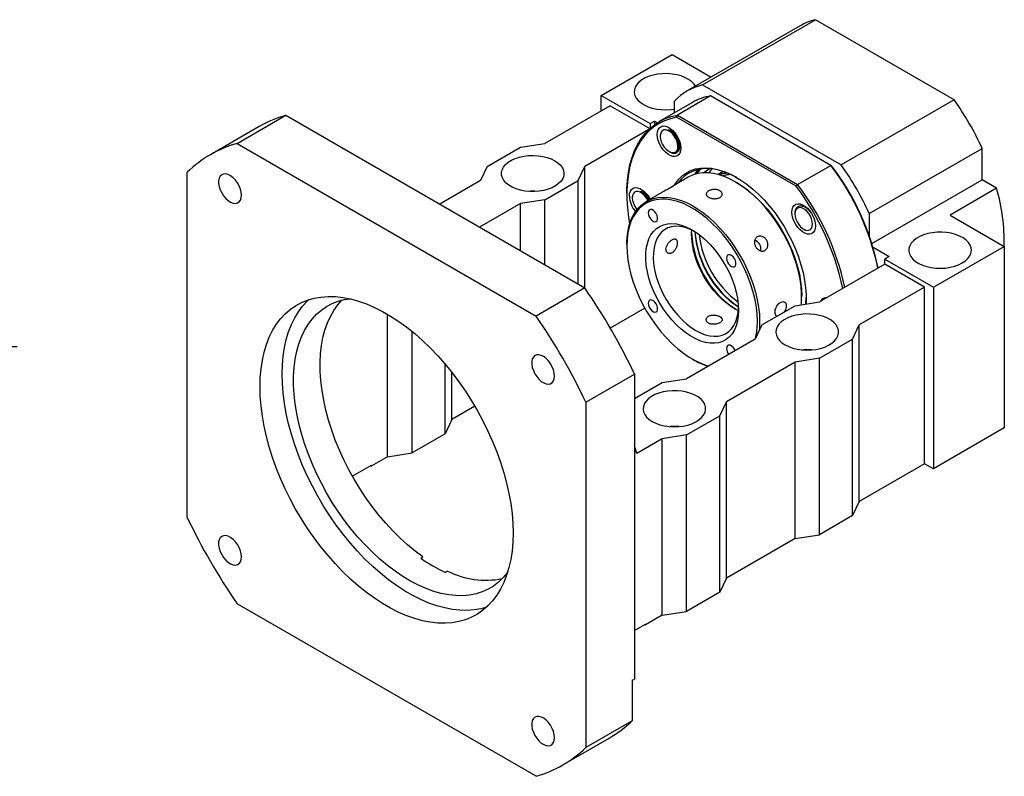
# Paper-space layout 'MBCS40-H' of a CAD drawing. Header units: millimetres. Extents: x 20 to 287, y 0 to 208.
# Tile 5 of 5: x 177 to 282, y 103 to 184. Entities that reach past the tile are written whole.
import ezdxf

# ---------------------------------------------------------------- set-up
doc = ezdxf.new("R2010")
doc.units = ezdxf.units.MM
doc.layers.add('圖層0', color=7, linetype='Continuous')
doc.styles.add('SLDTEXTSTYLE0', font='TXT', dxfattribs={"width": 0.7})
doc.dimstyles.new('SLDDIMSTYLE1', dxfattribs={"dimtxt": 3.389974, "dimasz": 2.5, "dimexe": 0, "dimexo": 0.0625, "dimgap": 0.847493, "dimtad": 0, "dimtih": 1, "dimtoh": 1, "dimlfac": 3, "dimrnd": 1e-09, "dimzin": 12, "dimdsep": 46, "dimtxsty": 'SLDTEXTSTYLE0', "dimsah": 1, "dimcen": 0, "dimadec": 0, "dimazin": 3, "dimtfac": 1, "dimtmove": 0, "dimatfit": 3, "dimfxl": 1, "dimfrac": 2, "dimtolj": 1, "dimtzin": 12, "dimarcsym": 0})

# ---------------------------------------------------------------- blocks, each defined once
blk = doc.blocks.new('_D_51')
at = {"layer": '圖層0', "color": 7}
for p, q in [((154.33, 136.93), (167.14, 148.77)), ((167.14, 148.77), (176.72, 148.77)), ((139.64, 123.35), (154.33, 136.93))]:
    blk.add_line(p, q, dxfattribs=at)
blk.add_arc((146.99, 130.14), 10, 46.2892, 48.4662, dxfattribs=at)
for points in [[(154.33, 136.93), (151.49, 135.01), (152.19, 134.25)], [(139.64, 123.35), (142.49, 125.27), (141.78, 126.04)]]:
    blk.add_solid(points, dxfattribs=at)
at = {"layer": '圖層0', "color": 7, "char_height": 3.175, "attachment_point": 1, "style": 'SLDTEXTSTYLE0'}
for s, insert in [('%%c', (168.72, 152.86)), ('60', (172.75, 152.86))]:
    blk.add_mtext(s, dxfattribs=dict(at, insert=insert))

psp = doc.layouts.new('MBCS40-H')

# ---------------------------------------------------------------- linework, layer by layer
at = {"color": 7, "linetype": 'Continuous', "lineweight": 25}
for p, q in [((249.6701, 176.619), (261.6909, 183.5585)), ((276.4482, 175.0393), (261.6909, 183.5585)), ((260.0703, 182.9118), (248.0495, 175.9723)), ((238.8997, 175.4878), (246.4421, 179.842)), ((246.4421, 179.842), (250.5974, 177.4432)), ((249.6701, 176.619), (264.4274, 168.0998)), ((238.8997, 175.4878), (244.0851, 172.4943)), ((238.8997, 173.8549), (238.8997, 175.4878)), ((250.5364, 175.4384), (247.0009, 173.3974)), ((263.3253, 168.0556), (250.5364, 175.4384)), ((239.8425, 174.3992), (232.8893, 170.3852)), ((239.8425, 174.3992), (244.0564, 171.9666)), ((248.5982, 174.7496), (245.0627, 172.7085)), ((246.6778, 173.6409), (246.6778, 174.891)), ((276.4482, 175.0393), (264.4274, 168.0998)), ((200.1266, 170.3884), (205.3121, 173.3819)), ((205.3121, 173.3819), (237.1319, 155.0127)), ((259.6371, 165.8305), (246.9179, 173.1732)), ((247.0009, 173.3974), (259.7898, 166.0145)), ((202.4735, 172.1779), (197.2881, 169.1845)), ((244.0851, 172.4943), (244.5565, 172.7665)), ((244.0851, 172.4943), (244.0851, 171.9929)), ((244.5565, 172.7665), (244.5565, 172.3785)), ((244.5565, 172.7665), (244.8646, 172.5886)), ((243.9658, 171.8811), (237.1319, 167.936)), ((245.168, 171.3474), (245.168, 171.1637)), ((200.1266, 170.3884), (231.9465, 152.0193)), ((226.761, 167.936), (230.2965, 169.977)), ((230.2965, 169.977), (232.8893, 170.3852)), ((267.4196, 162.917), (279.4405, 169.8565)), ((279.4405, 166.5074), (279.4405, 169.8565)), ((246.1107, 169.5308), (246.2099, 169.4735)), ((246.9938, 169.5172), (246.9948, 169.5177)), ((226.761, 167.936), (226.0539, 166.4392)), ((236.4248, 166.4392), (237.1319, 167.936)), ((237.1319, 155.0127), (237.1319, 167.936)), ((259.7898, 166.0145), (263.3253, 168.0556)), ((194.8233, 130.5816), (194.8233, 167.3259)), ((248.1601, 166.7988), (246.5097, 165.8461)), ((251.8763, 167.4046), (251.3213, 167.0842)), ((251.8645, 166.8975), (251.9311, 166.9623)), ((251.9968, 166.9738), (251.8813, 166.9072)), ((226.0539, 166.4392), (221.6962, 163.9236)), ((232.8893, 164.3982), (236.4248, 166.4392)), ((236.4248, 155.421), (236.4248, 166.4392)), ((253.2786, 166.235), (253.1608, 166.3031)), ((267.701, 159.7303), (279.4405, 166.5074)), ((280.9836, 165.6165), (276.0339, 162.7591)), ((280.9836, 165.6165), (279.4405, 166.5074)), ((241.6102, 165.0778), (241.6102, 164.9417)), ((242.1995, 164.7828), (242.1995, 164.6016)), ((245.3392, 165.1703), (243.6817, 164.2135)), ((230.2965, 163.99), (225.9388, 161.4744)), ((232.8893, 164.3982), (230.2965, 163.99)), ((230.2965, 158.9587), (230.2965, 163.99)), ((232.8893, 157.462), (232.8893, 164.3982)), ((259.5014, 162.9411), (259.5014, 162.8892)), ((267.4196, 162.917), (267.4196, 160.5687)), ((276.0339, 162.7591), (281.7975, 159.4318)), ((260.444, 161.2563), (260.4854, 161.2324)), ((260.4883, 161.2375), (260.6186, 161.1654)), ((260.4986, 161.2248), (260.6031, 161.1644)), ((260.6186, 161.1654), (260.5054, 161.2361)), ((241.6102, 159.6351), (241.6102, 159.499)), ((267.8223, 159.3354), (269.541, 158.3433)), ((274.255, 155.0776), (281.7975, 159.4318)), ((281.7975, 159.4318), (281.7975, 140.107)), ((269.541, 158.3433), (269.0696, 158.0711)), ((269.0696, 157.5268), (262.1163, 153.5128)), ((269.0696, 158.0711), (274.255, 155.0776)), ((269.0696, 157.5268), (269.0696, 158.0711)), ((273.3122, 155.0776), (269.0696, 157.5268)), ((237.1319, 155.0127), (231.9465, 152.0193)), ((260.2307, 154.0563), (260.2307, 154.1924)), ((273.3122, 155.0776), (266.359, 151.0635)), ((273.3122, 136.2971), (273.3122, 155.0776)), ((274.255, 155.0776), (274.255, 135.7528)), ((255.9881, 151.0635), (259.5236, 153.1046)), ((259.5236, 153.1046), (262.1163, 153.5128)), ((216.1544, 137.0455), (216.1544, 152.1941)), ((243.5309, 152.8496), (239.8563, 150.7283)), ((255.9881, 151.0635), (255.281, 149.5668)), ((265.6519, 149.5668), (266.359, 151.0635)), ((266.359, 132.2831), (266.359, 151.0635)), ((218.7471, 137.4537), (218.7471, 150.3798)), ((255.281, 149.5668), (247.9742, 145.3487)), ((262.1163, 147.5258), (265.6519, 149.5668)), ((265.6519, 130.7864), (265.6519, 149.5668)), ((222.2827, 139.4947), (222.2827, 146.8836)), ((248.5623, 147.4563), (248.6802, 147.3883)), ((259.5236, 147.1176), (252.2168, 142.8995)), ((262.1163, 147.5258), (259.5236, 147.1176)), ((259.5236, 128.3371), (259.5236, 147.1176)), ((262.1163, 128.7453), (262.1163, 147.5258)), ((222.9898, 140.9915), (222.9898, 146.0162)), ((237.2498, 142.8337), (242.4352, 145.8272)), ((242.4352, 145.8272), (242.4352, 113.3833)), ((242.4352, 143.2396), (245.3815, 144.9405)), ((245.3815, 144.9405), (247.9742, 145.3487)), ((237.2498, 142.8337), (237.2498, 106.0893)), ((251.5097, 141.4027), (252.2168, 142.8995)), ((252.2168, 124.119), (252.2168, 142.8995)), ((225.4448, 142.4087), (222.9898, 140.9915)), ((222.9898, 140.9915), (222.2827, 139.4947)), ((247.9742, 139.3617), (251.5097, 141.4027)), ((251.5097, 122.6223), (251.5097, 141.4027)), ((222.2827, 139.4947), (218.7471, 137.4537)), ((281.7975, 140.107), (274.255, 135.7528)), ((245.3815, 138.9535), (242.6709, 137.3887)), ((247.9742, 139.3617), (245.3815, 138.9535)), ((245.3815, 120.1731), (245.3815, 138.9535)), ((247.9742, 120.5813), (247.9742, 139.3617)), ((216.1544, 137.0455), (218.7471, 137.4537)), ((242.6709, 137.3887), (242.4352, 138.2325)), ((216.1544, 137.0455), (214.3866, 136.025)), ((273.3122, 136.2971), (266.359, 132.2831)), ((274.255, 135.7528), (273.3122, 136.2971)), ((214.3866, 136.1066), (212.4038, 134.962)), ((214.3159, 136.0658), (214.3866, 136.025)), ((214.3866, 136.1066), (214.3866, 136.025)), ((266.359, 132.2831), (265.6519, 130.7864)), ((265.6519, 130.7864), (262.1163, 128.7453)), ((259.5236, 128.3371), (252.2168, 124.119)), ((259.5236, 128.3371), (262.1163, 128.7453)), ((219.6716, 126.2523), (219.9073, 126.3883)), ((222.5367, 124.8705), (222.301, 124.7344)), ((252.2168, 124.119), (251.5097, 122.6223)), ((251.5097, 122.6223), (247.9742, 120.5813)), ((231.9465, 103.0268), (200.1266, 121.396)), ((245.3815, 120.1731), (247.9742, 120.5813)), ((245.3815, 120.1731), (243.6137, 119.1525)), ((242.4352, 118.5539), (243.6137, 119.2342)), ((243.543, 119.1934), (243.6137, 119.1525)), ((243.6137, 119.1525), (243.6137, 119.2342)), ((242.1995, 113.2472), (242.4352, 113.3833)), ((242.1995, 113.2472), (242.1995, 108.9468)), ((242.1995, 108.9468), (237.2498, 106.0893)), ((234.785, 104.2308), (239.7348, 107.0882))]:
    psp.add_line(p, q, dxfattribs=at)
at = {"color": 7, "linetype": 'Continuous', "lineweight": 25, "flags": 128}
for points in [[(248.9154, 176.4722), (248.75, 176.7167), (248.4977, 176.9728), (248.1806, 177.2036), (247.8062, 177.4038), (247.3832, 177.5686), (246.9216, 177.6943), (246.4322, 177.7778), (245.9265, 177.8172), (245.4163, 177.8115), (244.9135, 177.761), (244.43, 177.6667), (243.9771, 177.531), (243.5654, 177.3569), (243.2045, 177.1486), (242.903, 176.9109), (242.6678, 176.6494), (242.5045, 176.3703), (242.417, 176.0801), (242.4072, 175.7855), (242.4754, 175.4936), (242.6201, 175.211), (242.8377, 174.9446), (243.1233, 174.7004), (243.47, 174.4842), (243.8699, 174.3012), (244.3135, 174.1555), (244.7904, 174.0506), (245.2894, 173.989), (245.7989, 173.9721), (246.3069, 174.0003), (246.6778, 174.0503)], [(241.6102, 165.0778), (241.6172, 165.5417), (241.6729, 166.4431), (241.784, 167.306), (241.9501, 168.1261), (242.1702, 168.8996), (242.4434, 169.6229), (242.7684, 170.2926), (243.1437, 170.9054), (243.5675, 171.4584), (244.0377, 171.9492), (244.5521, 172.3752), (245.1084, 172.7346), (245.7039, 173.0257), (246.3357, 173.2469), (247.0009, 173.3974)], [(246.9179, 173.1732), (246.2626, 173.0217), (245.6403, 172.8006), (245.0539, 172.5109), (244.5061, 172.154), (243.9996, 171.7315), (243.5367, 171.2454), (243.1195, 170.6981), (242.7502, 170.092), (242.4303, 169.4301), (242.1613, 168.7154), (241.9447, 167.9513), (241.7813, 167.1414), (241.6719, 166.2895), (241.6171, 165.3996), (241.6171, 164.4759), (241.6719, 163.5228), (241.7813, 162.5446), (241.901, 161.7847)], [(244.8498, 171.3474), (244.8774, 171.6342), (244.9589, 171.8767), (245.0907, 172.0642), (245.2671, 172.1886), (245.4803, 172.2445), (245.7212, 172.2292), (245.979, 172.1437), (246.2427, 171.9915), (246.5005, 171.7793), (246.7413, 171.5165), (246.9546, 171.2144), (247.131, 170.8864), (247.2628, 170.5466), (247.3443, 170.2101), (247.3718, 169.8914), (247.3443, 169.6046), (247.2628, 169.3621), (247.131, 169.1745), (246.9546, 169.0502), (246.7413, 168.9943), (246.5005, 169.0095), (246.2427, 169.0951), (245.979, 169.2473), (245.7212, 169.4595), (245.4803, 169.7223), (245.2671, 170.0244), (245.0907, 170.3524), (244.9589, 170.6921), (244.8774, 171.0287), (244.8498, 171.3474)], [(247.0534, 170.1005), (247.0208, 170.3791), (246.9353, 170.6717), (246.8018, 170.9612), (246.6283, 171.2308), (246.4246, 171.4649), (246.2027, 171.6499), (245.9755, 171.775), (245.7561, 171.8329), (245.5574, 171.8203), (245.3908, 171.7379), (245.2661, 171.5905), (245.1904, 171.3867), (245.1683, 171.1382), (245.2009, 170.8597), (245.2864, 170.5671), (245.4198, 170.2776), (245.5934, 170.008), (245.7971, 169.7739), (246.019, 169.5889), (246.2462, 169.4638), (246.4655, 169.4059), (246.6643, 169.4185), (246.8309, 169.5009), (246.9556, 169.6483), (247.0312, 169.8521), (247.0534, 170.1005)], [(233.9499, 168.5483), (234.2821, 168.3246), (234.5512, 168.0743), (234.751, 167.8032), (234.8768, 167.5177), (234.9256, 167.2245), (234.8963, 166.9303), (234.7896, 166.6423), (234.6079, 166.3669), (234.3556, 166.1109), (234.0385, 165.88), (233.6641, 165.6799), (233.2411, 165.515), (232.7795, 165.3894), (232.2901, 165.3059), (231.7844, 165.2665), (231.2741, 165.2721), (230.7714, 165.3227), (230.2878, 165.4169), (229.8349, 165.5527), (229.4232, 165.7268), (229.0624, 165.9351), (228.7608, 166.1728), (228.5257, 166.4342), (228.3624, 166.7133), (228.2748, 167.0036), (228.2651, 167.2981), (228.3333, 167.5901), (228.4779, 167.8726), (228.6956, 168.1391), (228.9811, 168.3833), (229.3279, 168.5994), (229.7277, 168.7825), (230.1713, 168.9281), (230.6482, 169.033), (231.1473, 169.0946), (231.6567, 169.1115), (232.1647, 169.0834), (232.6593, 169.0108), (233.1289, 168.8954), (233.5625, 168.74), (233.9499, 168.5483)], [(246.677, 165.9427), (246.8211, 166.167), (247.1602, 166.5965), (247.5445, 166.9639), (247.9713, 167.2665), (248.4374, 167.502), (248.9393, 167.6686), (249.4733, 167.7652), (250.0355, 167.7911), (250.6217, 167.7459), (251.2276, 167.6302), (251.8486, 167.4446), (252.4802, 167.1907), (253.1178, 166.8703), (253.7565, 166.4857), (254.3916, 166.0398), (255.0185, 165.5359), (255.6325, 164.9778), (256.2291, 164.3695), (256.8038, 163.7156), (257.3525, 163.0209), (257.8709, 162.2906), (258.3553, 161.53), (258.8022, 160.7448), (259.2081, 159.9408), (259.5702, 159.124), (259.8856, 158.3004), (260.1521, 157.4761), (260.3678, 156.6572), (260.5309, 155.8497), (260.6403, 155.0597), (260.6953, 154.2931), (260.6953, 153.5553), (260.681, 153.2868)], [(253.3379, 166.7449), (252.7585, 167.0475), (252.1265, 167.3163), (251.5042, 167.5162), (250.8963, 167.6458), (250.3074, 167.7041), (249.742, 167.6906), (249.2044, 167.6055), (248.6987, 167.4493), (248.2287, 167.2233), (247.798, 166.9292), (247.41, 166.5693), (247.0939, 166.1834)], [(249.774, 167.2614), (250.0428, 167.4798), (250.4044, 167.7083)], [(200.5837, 164.8744), (200.5554, 165.1921), (200.4716, 165.5277), (200.3362, 165.8656), (200.1557, 166.1898), (199.9385, 166.4853), (199.6946, 166.7383), (199.4356, 166.9369), (199.1735, 167.0718), (198.9206, 167.1367), (198.6887, 167.1286), (198.4886, 167.0478), (198.3298, 166.8982), (198.2196, 166.6868), (198.1631, 166.4233), (198.1631, 166.1202), (198.2196, 165.7916), (198.3298, 165.4529), (198.4886, 165.1199), (198.6887, 164.8082), (198.9206, 164.5323), (199.1735, 164.3052), (199.4356, 164.1375), (199.6946, 164.037), (199.9385, 164.0084), (200.1557, 164.0531), (200.3362, 164.169), (200.4716, 164.3506), (200.5554, 164.5894), (200.5837, 164.8744)], [(260.1905, 153.2096), (260.2238, 153.6991), (260.2238, 154.4215), (260.1685, 155.1729), (260.0584, 155.9476), (259.8942, 156.7394), (259.6774, 157.5422), (259.4096, 158.3496), (259.0928, 159.1554), (258.7296, 159.9532), (258.3228, 160.7368), (257.8756, 161.5), (257.3915, 162.237), (256.8743, 162.9419), (256.328, 163.6092), (255.7569, 164.2337), (255.1654, 164.8104), (254.5583, 165.335), (253.9403, 165.8032), (253.3161, 166.2114), (252.6907, 166.5565), (252.0689, 166.8357), (251.4558, 167.0468), (250.8559, 167.1882), (250.2741, 167.2587), (249.7148, 167.2579), (249.1825, 167.1857), (248.6814, 167.0427), (248.2153, 166.83), (248.1601, 166.7988)], [(248.8735, 167.1172), (248.9845, 167.2787), (249.2586, 167.6176)], [(249.4787, 167.6584), (249.3406, 167.5252), (249.0152, 167.1467)], [(250.3628, 167.2524), (250.4951, 167.4396), (250.6872, 167.6744)], [(241.8813, 164.7853), (241.9089, 165.0721), (241.9903, 165.3146), (242.1221, 165.5021), (242.2985, 165.6265), (242.5118, 165.6823), (242.7526, 165.6671), (243.0105, 165.5816), (243.2741, 165.4294), (243.532, 165.2172), (243.7728, 164.9544), (243.9861, 164.6523), (244.0987, 164.4542)], [(253.2786, 166.235), (253.5895, 166.0475), (254.2109, 165.6242), (254.8247, 165.1412), (255.4262, 164.6023), (256.0103, 164.0119), (256.5724, 163.3748), (257.108, 162.6961), (257.6128, 161.9812), (258.0826, 161.236), (258.5138, 160.4663), (258.9028, 159.6785), (259.2465, 158.8788), (259.5421, 158.0737), (259.7874, 157.2696), (259.9801, 156.4731), (260.119, 155.6906), (260.2027, 154.9283), (260.2307, 154.1924)], [(241.6102, 159.6351), (241.6172, 159.9923), (241.6725, 160.6799), (241.7826, 161.3274), (241.9467, 161.9297), (242.1636, 162.4821), (242.4314, 162.9803), (242.7482, 163.4203), (243.1114, 163.7988), (243.5182, 164.1127), (243.9654, 164.3597), (244.4495, 164.5377), (244.9667, 164.6454), (245.513, 164.6819), (246.0841, 164.647), (246.6755, 164.541), (247.2826, 164.3646), (247.9007, 164.1192), (248.5249, 163.8068), (249.1503, 163.4297), (249.772, 162.9911), (250.3852, 162.4942), (250.9851, 161.943), (251.5669, 161.3418), (252.1261, 160.6953), (252.6584, 160.0085), (253.1596, 159.2869), (253.6257, 158.536), (254.0531, 157.7618), (254.4385, 156.9704), (254.7788, 156.1678), (255.0714, 155.3604), (255.314, 154.5545), (255.5046, 153.7564), (255.6419, 152.9724), (255.7247, 152.2086), (255.7524, 151.471)], [(243.8728, 164.3238), (243.848, 164.3719), (243.6779, 164.6441), (243.4766, 164.8823), (243.256, 165.0725), (243.0287, 165.2037), (242.808, 165.2683), (242.6067, 165.2625), (242.4366, 165.1866), (242.3075, 165.0452), (242.2269, 164.8463), (242.1995, 164.6016), (242.2269, 164.3252), (242.3075, 164.0333), (242.4366, 163.7427), (242.6067, 163.4705), (242.6959, 163.356)], [(255.5167, 151.471), (255.4887, 152.2069), (255.4049, 152.9692), (255.2661, 153.7517), (255.0733, 154.5483), (254.8281, 155.3523), (254.5324, 156.1574), (254.1887, 156.9571), (253.7997, 157.745), (253.3686, 158.5146), (252.8987, 159.2599), (252.394, 159.9748), (251.8584, 160.6535), (251.2962, 161.2906), (250.7121, 161.8809), (250.1107, 162.4198), (249.4968, 162.9028), (248.8754, 163.3261), (248.2515, 163.6863), (247.6301, 163.9805), (247.0162, 164.2062), (246.4148, 164.3617), (245.8307, 164.4458), (245.2685, 164.4577), (244.733, 164.3974), (244.2282, 164.2653), (243.7584, 164.0625), (243.3272, 163.7906), (242.9382, 163.4519), (242.5945, 163.0491), (242.2988, 162.5853), (242.0536, 162.0644), (241.8608, 161.4905), (241.722, 160.8682), (241.6382, 160.2026), (241.6102, 159.499), (241.6382, 158.7631), (241.722, 158.0008), (241.8608, 157.2183), (242.0536, 156.4218), (242.2988, 155.6177), (242.5945, 154.8126), (242.9382, 154.0129), (243.3272, 153.225), (243.7584, 152.4554), (244.2282, 151.7101), (244.733, 150.9953), (245.2685, 150.3165), (245.8307, 149.6794), (246.4148, 149.0891), (247.0162, 148.5502), (247.6301, 148.0672), (248.2515, 147.6439), (248.8754, 147.2837), (249.4968, 146.9895), (250.1107, 146.7638), (250.3191, 146.7023)], [(259.1832, 163.0729), (259.2107, 163.3597), (259.2922, 163.6022), (259.424, 163.7898), (259.6004, 163.9142), (259.8137, 163.97), (260.0545, 163.9548), (260.3124, 163.8692), (260.576, 163.717), (260.8338, 163.5049), (261.0747, 163.242), (261.288, 162.94), (261.4643, 162.6119), (261.5962, 162.2722), (261.6776, 161.9356), (261.7052, 161.617), (261.6776, 161.3301), (261.5962, 161.0876), (261.4643, 160.9001), (261.288, 160.7757), (261.0747, 160.7199), (260.8338, 160.7351), (260.576, 160.8207), (260.3124, 160.9728), (260.0545, 161.185), (259.8137, 161.4478), (259.6004, 161.7499), (259.424, 162.078), (259.2922, 162.4177), (259.2107, 162.7542), (259.1832, 163.0729)], [(259.5014, 162.8892), (259.5288, 162.6128), (259.6094, 162.3209), (259.7385, 162.0304), (259.9086, 161.7581), (260.1098, 161.52), (260.3305, 161.3298), (260.5578, 161.1986), (260.7785, 161.134), (260.9797, 161.1398), (261.1499, 161.2156), (261.279, 161.3571), (261.3596, 161.5559), (261.387, 161.8007), (261.3596, 162.077), (261.279, 162.369), (261.1499, 162.6595), (260.9797, 162.9318), (260.7785, 163.1699), (260.5578, 163.3601), (260.3305, 163.4913), (260.1098, 163.5559), (259.9086, 163.5501), (259.7385, 163.4743), (259.6094, 163.3328), (259.5288, 163.1339), (259.5014, 162.8892)], [(243.89, 162.9944), (243.9175, 162.7886), (243.9969, 162.5733), (244.1196, 162.372), (244.2724, 162.2064), (244.4386, 162.0945), (244.6004, 162.0485), (244.74, 162.0732), (244.8425, 162.1661), (244.8966, 162.317), (244.8966, 162.5096), (244.8425, 162.7231), (244.74, 162.9343), (244.6004, 163.1203), (244.4386, 163.2609), (244.2724, 163.341), (244.1196, 163.3518), (243.9969, 163.2922), (243.9175, 163.1686), (243.89, 162.9944)], [(253.5014, 152.6344), (253.4734, 152.0444), (253.3898, 151.4935), (253.2515, 150.9877), (253.0601, 150.5329), (252.8178, 150.1342), (252.5272, 149.7962), (252.1917, 149.5226), (251.8152, 149.3165), (251.4017, 149.1804), (250.9562, 149.1157), (250.4835, 149.1231), (249.989, 149.2027), (249.4784, 149.3534), (248.9574, 149.5736), (248.432, 149.8607), (247.9081, 150.2116), (247.3915, 150.6223), (246.8883, 151.088), (246.4041, 151.6036), (245.9443, 152.1631), (245.5141, 152.7603), (245.1186, 153.3883), (244.762, 154.0401), (244.4486, 154.7083), (244.1817, 155.3853), (243.9646, 156.0634), (243.7995, 156.7349), (243.6884, 157.3923), (243.6325, 158.0281), (243.6325, 158.6351), (243.6884, 159.2063), (243.7995, 159.7355), (243.9646, 160.2164), (244.1817, 160.6437), (244.4486, 161.0126), (244.762, 161.3189), (245.1186, 161.5591), (245.5141, 161.7304), (245.9443, 161.831), (246.4041, 161.8596), (246.8883, 161.8161), (247.3915, 161.7008), (247.9081, 161.5151), (248.432, 161.261), (248.9574, 160.9416), (249.4784, 160.5603), (249.989, 160.1214), (250.4835, 159.6301), (250.9562, 159.0918), (251.4017, 158.5126), (251.8152, 157.8991), (252.1917, 157.2583), (252.5272, 156.5974), (252.8178, 155.9238), (253.0601, 155.2453), (253.2515, 154.5695), (253.3898, 153.9041), (253.4734, 153.2566), (253.5014, 152.6344)], [(248.7688, 161.0637), (248.7142, 161.0921), (248.2173, 161.3155), (247.7295, 161.4708), (247.2567, 161.5563), (246.8047, 161.5709), (246.3788, 161.5145), (245.9843, 161.3877), (245.626, 161.192), (245.3082, 160.9299), (245.0348, 160.6044), (244.809, 160.2197), (244.6338, 159.7803), (244.511, 159.2915), (244.4424, 158.7594), (244.4286, 158.1903), (244.4699, 157.5911), (244.5657, 156.9693), (244.7149, 156.3322), (244.9158, 155.6876), (245.1657, 155.0434), (245.4618, 154.4074), (245.8003, 153.7872), (246.1773, 153.1905), (246.5881, 152.6244), (247.0278, 152.0958), (247.4909, 151.6112), (247.9719, 151.1765), (248.465, 150.7968), (248.9642, 150.4768)], [(253.4801, 152.6023), (253.2918, 152.6945), (252.7919, 152.9831), (252.295, 153.3334), (251.8072, 153.7412), (251.3344, 154.2016), (250.8823, 154.709), (250.4564, 155.2571), (250.0619, 155.8394), (249.7036, 156.4488), (249.3858, 157.0778), (249.1124, 157.719), (248.8867, 158.3643), (248.7114, 159.0061), (248.5887, 159.6366), (248.52, 160.248), (248.5063, 160.833), (248.5258, 161.1843)], [(277.3191, 157.6629), (277.6513, 157.8866), (277.9205, 158.1369), (278.1203, 158.408), (278.246, 158.6935), (278.2948, 158.9868), (278.2655, 159.2809), (278.1588, 159.569), (277.9771, 159.8443), (277.7248, 160.1003), (277.4077, 160.3312), (277.0333, 160.5314), (276.6103, 160.6962), (276.1487, 160.8218), (275.6593, 160.9053), (275.1536, 160.9447), (274.6433, 160.9391), (274.1406, 160.8885), (273.6571, 160.7943), (273.2041, 160.6585), (272.7924, 160.4845), (272.4316, 160.2761), (272.13, 160.0385), (271.8949, 159.777), (271.7316, 159.4979), (271.6441, 159.2076), (271.6343, 158.9131), (271.7025, 158.6211), (271.8471, 158.3386), (272.0648, 158.0721), (272.3503, 157.828), (272.6971, 157.6118), (273.097, 157.4288), (273.5405, 157.2831), (274.0174, 157.1782), (274.5165, 157.1166), (275.026, 157.0997), (275.534, 157.1278), (276.0285, 157.2005), (276.4981, 157.3158), (276.9317, 157.4712), (277.3191, 157.6629)], [(252.2234, 158.1837), (252.2508, 157.9778), (252.3302, 157.7626), (252.453, 157.5613), (252.6057, 157.3957), (252.772, 157.2838), (252.9337, 157.2377), (253.0733, 157.2625), (253.1758, 157.3553), (253.23, 157.5063), (253.23, 157.6989), (253.1758, 157.9124), (253.0733, 158.1236), (252.9337, 158.3095), (252.772, 158.4502), (252.6057, 158.5302), (252.453, 158.5411), (252.3302, 158.4814), (252.2508, 158.3579), (252.2234, 158.1837)], [(202.5662, 144.4839), (202.5938, 145.4645), (202.6768, 146.4092), (202.8146, 147.314), (203.0067, 148.1752), (203.2524, 148.9893), (203.5506, 149.7529), (203.9002, 150.4629), (204.2996, 151.1164), (204.7472, 151.7107), (205.2412, 152.2433), (205.7796, 152.7121), (206.3601, 153.1151), (206.9804, 153.4507), (207.6379, 153.7175), (208.3299, 153.9144), (209.0536, 154.0406), (209.806, 154.0956), (210.584, 154.0791), (211.3843, 153.9912), (212.2039, 153.8324), (213.0391, 153.6031), (213.8867, 153.3044), (214.7431, 152.9375), (215.6048, 152.504), (216.4683, 152.0055), (217.33, 151.4441), (218.1864, 150.8222), (219.034, 150.1423), (219.8692, 149.4072), (220.6887, 148.6199), (221.4891, 147.7837), (222.2671, 146.9019), (223.0195, 145.9783), (223.7432, 145.0165), (224.4352, 144.0207), (225.0927, 142.9947), (225.713, 141.9429), (226.2935, 140.8697), (226.8319, 139.7793), (227.3259, 138.6763), (227.7735, 137.5652), (228.1729, 136.4505), (228.5225, 135.337), (228.8207, 134.229), (229.0664, 133.1313), (229.2585, 132.0482), (229.3963, 130.9843), (229.4793, 129.9439), (229.5069, 128.9313), (229.4793, 127.9507), (229.3963, 127.006), (229.2585, 126.1012), (229.0664, 125.24), (228.8207, 124.4259), (228.5225, 123.6623), (228.1729, 122.9523), (227.7735, 122.2988), (227.3259, 121.7046), (226.8319, 121.1719), (226.2935, 120.7031), (225.713, 120.3001), (225.0927, 119.9645), (224.4352, 119.6977), (223.7432, 119.5008), (223.0195, 119.3746), (222.2671, 119.3196), (221.4891, 119.3361), (220.6887, 119.424), (219.8692, 119.5829), (219.034, 119.8121), (218.1864, 120.1108), (217.33, 120.4777), (216.4683, 120.9113), (215.6048, 121.4097), (214.7431, 121.9711), (213.8867, 122.593), (213.0391, 123.2729), (212.2039, 124.008), (211.3843, 124.7953), (210.584, 125.6315), (209.806, 126.5133), (209.0536, 127.437), (208.3299, 128.3987), (207.6379, 129.3946), (206.9804, 130.4205), (206.3601, 131.4723), (205.7796, 132.5456), (205.2412, 133.636), (204.7472, 134.739), (204.2996, 135.8501), (203.9002, 136.9647), (203.5506, 138.0783), (203.2524, 139.1862), (203.0067, 140.284), (202.8146, 141.367), (202.6768, 142.4309), (202.5938, 143.4713), (202.5662, 144.4839)], [(204.9232, 145.8446), (204.9509, 146.8252), (205.0338, 147.7699), (205.1716, 148.6747), (205.3637, 149.5359), (205.6094, 150.35), (205.9076, 151.1136), (206.2572, 151.8236), (206.6566, 152.4771), (207.1042, 153.0714), (207.5982, 153.604), (207.764, 153.7594)], [(228.927, 124.7512), (228.903, 124.7186), (228.4533, 124.1756), (227.9576, 123.6959), (227.4184, 123.2818), (226.8379, 122.9352), (226.2189, 122.6577), (225.5642, 122.4504), (224.8768, 122.3144), (224.1598, 122.2503), (223.4165, 122.2584), (222.6503, 122.3386), (221.8647, 122.4905), (221.0632, 122.7136), (220.2495, 123.0067), (219.4274, 123.3685), (218.6006, 123.7974), (217.7728, 124.2915), (216.9478, 124.8483), (216.1295, 125.4655), (215.3214, 126.1402), (214.5274, 126.8694), (213.7511, 127.6496), (212.9959, 128.4774), (212.2653, 129.3489), (211.5627, 130.2602), (210.8913, 131.2071), (210.2541, 132.1854), (209.654, 133.1905), (209.0938, 134.2178), (208.5761, 135.2627), (208.1031, 136.3204), (207.6771, 137.3861), (207.3, 138.4549), (206.9735, 139.5219), (206.6991, 140.5823), (206.4781, 141.6313), (206.3115, 142.664), (206.1999, 143.6757), (206.144, 144.6618), (206.144, 145.6178), (206.1999, 146.5394), (206.3115, 147.4223), (206.4781, 148.2626), (206.6991, 149.0563), (206.9735, 149.8), (207.3, 150.49), (207.6771, 151.1234), (208.1031, 151.6973), (208.5761, 152.2089), (209.0938, 152.656), (209.654, 153.0366), (210.2541, 153.3489), (210.8913, 153.5914), (211.5627, 153.7631), (212.1288, 153.8497)], [(219.9073, 126.3883), (219.0893, 126.9948), (218.281, 127.659), (217.486, 128.378), (216.708, 129.1484), (215.9506, 129.9668), (215.2171, 130.8294), (214.5108, 131.7323), (213.8351, 132.6714), (213.1929, 133.6425), (212.5873, 134.6411), (212.0208, 135.6627), (211.4962, 136.7027), (211.0158, 137.7563), (210.5818, 138.8187), (210.1961, 139.8851), (209.8605, 140.9507), (209.5766, 142.0106), (209.3455, 143.0601), (209.1685, 144.0942), (209.0462, 145.1084), (208.9792, 146.098), (208.9679, 147.0586), (209.0123, 147.9857), (209.1122, 148.8752), (209.2671, 149.723), (209.4763, 150.5252), (209.7389, 151.2782), (210.0537, 151.9787), (210.4192, 152.6233), (210.8338, 153.2092), (211.258, 153.695)], [(243.89, 153.3714), (243.9175, 153.1655), (243.9969, 152.9503), (244.1196, 152.749), (244.2724, 152.5834), (244.4386, 152.4715), (244.6004, 152.4254), (244.74, 152.4502), (244.8425, 152.5431), (244.8966, 152.694), (244.8966, 152.8866), (244.8425, 153.1001), (244.74, 153.3113), (244.6004, 153.4972), (244.4386, 153.6379), (244.2724, 153.718), (244.1196, 153.7288), (243.9969, 153.6691), (243.9175, 153.5456), (243.89, 153.3714)], [(260.6685, 153.2677), (260.6743, 153.337), (260.7019, 153.9887)], [(248.9642, 150.4768), (249.4633, 150.2205), (249.9564, 150.0309), (250.4374, 149.9102), (250.9006, 149.8601), (251.3402, 149.8811), (251.751, 149.9728), (252.128, 150.1343), (252.4665, 150.3636), (252.7626, 150.6578), (253.0125, 151.0134), (253.2134, 151.4262), (253.3626, 151.8909), (253.4584, 152.4022), (253.4972, 152.873)], [(258.463, 148.9545), (258.8504, 148.7627), (259.284, 148.6074), (259.7536, 148.492), (260.2481, 148.4194), (260.7561, 148.3912), (261.2656, 148.4082), (261.7647, 148.4698), (262.2416, 148.5746), (262.6851, 148.7203), (263.085, 148.9034), (263.4318, 149.1195), (263.7173, 149.3637), (263.935, 149.6302), (264.0796, 149.9127), (264.1478, 150.2046), (264.138, 150.4992), (264.0505, 150.7894), (263.8872, 151.0686), (263.6521, 151.33), (263.3505, 151.5677), (262.9897, 151.776), (262.5779, 151.9501), (262.125, 152.0859), (261.6415, 152.1801), (261.1388, 152.2306), (260.6285, 152.2363), (260.1228, 152.1969), (259.6334, 152.1134), (259.1718, 151.9878), (258.7488, 151.8229), (258.3744, 151.6227), (258.0573, 151.3919), (257.805, 151.1358), (257.6233, 150.8605), (257.5166, 150.5724), (257.4873, 150.2783), (257.5361, 149.9851), (257.6618, 149.6995), (257.8616, 149.4284), (258.1308, 149.1781), (258.463, 148.9545)], [(255.7524, 151.471), (255.7247, 150.7653), (255.6913, 150.4353)], [(253.1558, 148.34), (253.0733, 148.5005), (252.9337, 148.6865), (252.772, 148.8272), (252.6057, 148.9072), (252.453, 148.918), (252.3302, 148.8584), (252.2508, 148.7348), (252.2234, 148.5607)], [(233.9171, 145.6315), (233.8887, 145.9492), (233.8049, 146.2848), (233.6696, 146.6226), (233.4891, 146.9469), (233.2718, 147.2424), (233.028, 147.4954), (232.7689, 147.6939), (232.5068, 147.8288), (232.2539, 147.8938), (232.022, 147.8857), (231.822, 147.8049), (231.6631, 147.6553), (231.5529, 147.4438), (231.4965, 147.1804), (231.4965, 146.8773), (231.5529, 146.5487), (231.6631, 146.21), (231.822, 145.877), (232.022, 145.5653), (232.2539, 145.2894), (232.5068, 145.0623), (232.7689, 144.8946), (233.028, 144.7941), (233.2718, 144.7655), (233.4891, 144.8102), (233.6696, 144.9261), (233.8049, 145.1077), (233.8887, 145.3465), (233.9171, 145.6315)], [(226.6661, 121.0165), (226.1002, 120.8615), (225.3765, 120.7353), (224.6241, 120.6803), (223.8462, 120.6968), (223.0458, 120.7847), (222.2263, 120.9436), (221.391, 121.1728), (220.5434, 121.4715), (219.687, 121.8384), (218.8253, 122.2719), (217.9618, 122.7704), (217.1001, 123.3318), (216.2437, 123.9537), (215.3961, 124.6336), (214.5609, 125.3687), (213.7414, 126.156), (212.941, 126.9922), (212.163, 127.874), (211.4106, 128.7976), (210.6869, 129.7594), (209.9949, 130.7553), (209.3374, 131.7812), (208.7171, 132.833), (208.1366, 133.9063), (207.5982, 134.9967), (207.1042, 136.0997), (206.6566, 137.2108), (206.2572, 138.3254), (205.9076, 139.439), (205.6094, 140.5469), (205.3637, 141.6446), (205.1716, 142.7277), (205.0338, 143.7916), (204.9509, 144.832), (204.9232, 145.8446)], [(244.3208, 140.7904), (244.7082, 140.5986), (245.1418, 140.4433), (245.6114, 140.3279), (246.106, 140.2553), (246.614, 140.2272), (247.1235, 140.2441), (247.6225, 140.3057), (248.0994, 140.4106), (248.543, 140.5562), (248.9429, 140.7393), (249.2896, 140.9554), (249.5752, 141.1996), (249.7928, 141.4661), (249.9374, 141.7486), (250.0057, 142.0406), (249.9959, 142.3351), (249.9083, 142.6254), (249.7451, 142.9045), (249.5099, 143.1659), (249.2084, 143.4036), (248.8475, 143.6119), (248.4358, 143.786), (247.9829, 143.9218), (247.4994, 144.016), (246.9966, 144.0666), (246.4864, 144.0722), (245.9806, 144.0328), (245.4912, 143.9493), (245.0296, 143.8237), (244.6067, 143.6588), (244.2323, 143.4587), (243.9152, 143.2278), (243.6628, 142.9717), (243.4812, 142.6964), (243.3744, 142.4084), (243.3451, 142.1142), (243.3939, 141.821), (243.5197, 141.5355), (243.7195, 141.2644), (243.9886, 141.0141), (244.3208, 140.7904)], [(200.5837, 126.3823), (200.5554, 126.7), (200.4716, 127.0356), (200.3362, 127.3735), (200.1557, 127.6977), (199.9385, 127.9932), (199.6946, 128.2462), (199.4356, 128.4448), (199.1735, 128.5797), (198.9206, 128.6446), (198.6887, 128.6365), (198.4886, 128.5557), (198.3298, 128.4061), (198.2196, 128.1947), (198.1631, 127.9312), (198.1631, 127.6281), (198.2196, 127.2995), (198.3298, 126.9608), (198.4886, 126.6278), (198.6887, 126.3161), (198.9206, 126.0402), (199.1735, 125.8131), (199.4356, 125.6454), (199.6946, 125.5449), (199.9385, 125.5163), (200.1557, 125.561), (200.3362, 125.6769), (200.4716, 125.8585), (200.5554, 126.0973), (200.5837, 126.3823)], [(233.9171, 107.1394), (233.8887, 107.4571), (233.8049, 107.7927), (233.6696, 108.1305), (233.4891, 108.4548), (233.2718, 108.7503), (233.028, 109.0033), (232.7689, 109.2018), (232.5068, 109.3367), (232.2539, 109.4017), (232.022, 109.3936), (231.822, 109.3128), (231.6631, 109.1632), (231.5529, 108.9517), (231.4965, 108.6883), (231.4965, 108.3852), (231.5529, 108.0566), (231.6631, 107.7179), (231.822, 107.3849), (232.022, 107.0732), (232.2539, 106.7973), (232.5068, 106.5702), (232.7689, 106.4025), (233.028, 106.302), (233.2718, 106.2734), (233.4891, 106.3181), (233.6696, 106.434), (233.8049, 106.6155), (233.8887, 106.8544), (233.9171, 107.1394)]]:
    psp.add_lwpolyline(points, dxfattribs=at)
at = {"color": 7, "linetype": 'Continuous', "lineweight": 25}
for centre, radius, start, end in [((263.1367, 177.5811), 6.1498, 103.59703, 119.908602), ((251.0982, 170.6911), 6.0975, 103.545613, 136.465139), ((251.461, 169.766), 5.7473, 99.256811, 119.87441), ((251.2172, 157.017), 31.0065, 24.462113, 35.537888), ((208.8254, 161.1506), 12.7259, 106.026108, 119.942459), ((203.6115, 158.2307), 12.6474, 105.994383, 134.016369), ((241.503, 151.4221), 27.4387, 11.961867, 37.315511), ((241.9959, 151.6824), 26.926, 11.653249, 37.322537), ((239.1964, 150.0775), 31.0065, 24.462113, 35.537888), ((252.4988, 164.0466), 3.2262, 94.210824, 110.419667), ((252.5285, 163.9686), 3.2442, 92.359362, 108.827536), ((252.8077, 163.9024), 3.1761, 92.000093, 107.889859), ((238.0345, 149.4187), 27.1298, 11.751284, 37.224501), ((238.1565, 149.4678), 27.2359, 11.865879, 37.411498), ((260.8499, 159.8509), 20.943, 358.867094, 15.979871), ((231.5929, 159.5523), 5.7491, 85.334363, 94.665637), ((244.6326, 164.917), 2.7544, 182.742332, 220.320264), ((258.8885, 161.4455), 10.4011, 183.430884, 236.563739), ((259.251, 161.6548), 10.4112, 183.574823, 236.4198), ((259.5637, 161.8353), 10.7313, 184.450375, 235.544249), ((254.9489, 159.1722), 0.942, 346.433418, 73.101105), ((183.9447, 118.1814), 64.6949, 25.297955, 34.702045), ((262.8506, 153.3292), 0.6549, 83.444018, 156.550684), ((178.7593, 115.1879), 64.6949, 25.297955, 34.702045), ((247.9611, 151.4049), 7.5558, 346.232988, 0.500884), ((253.3358, 148.6174), 1.1139, 182.917131, 217.749763), ((260.82, 142.68), 5.749, 85.334266, 94.665672), ((252.6667, 154.1907), 7.8845, 239.627639, 252.34835), ((246.6778, 134.5157), 5.7492, 85.334481, 94.665581), ((253.3138, 158.2273), 64.6949, 205.297955, 214.702045), ((229.1083, 139.5626), 16.3162, 234.664375, 245.341002), ((226.589, 132.8217), 8.9244, 242.994397, 281.430345), ((233.379, 118.0806), 12.6976, 300.03645, 314.000191), ((228.4616, 115.1846), 12.6474, 285.994383, 314.016369)]:
    psp.add_arc(centre, radius, start, end, dxfattribs=at)
at = {"color": 8, "linetype": 'Continuous', "lineweight": 25}
psp.add_arc((259.769, 161.9538), 10.5428, 186.845605, 233.149018, dxfattribs=at)
at = {"color": 7, "linetype": 'Continuous', "lineweight": 25}
for points in [[(246.9179, 173.1732), (246.9455, 173.2479), (246.9732, 173.3227), (247.0009, 173.3974)], [(263.4083, 168.0076), (263.3807, 168.0236), (263.353, 168.0396), (263.3253, 168.0556)], [(259.7898, 166.0145), (259.7389, 165.9532), (259.688, 165.8918), (259.6371, 165.8305)]]:
    psp.add_open_spline(points, degree=3, dxfattribs=at)
for points, knots in [([(246.0024, 171.8594), (246.1279, 171.8292), (246.3737, 171.77), (246.6147, 171.5911), (246.7326, 171.5036)], [0, 0, 0, 0, 0.51076466, 1, 1, 1, 1]), ([(246.0024, 171.8594), (246.048, 171.8416), (246.1833, 171.7889), (246.4129, 171.641), (246.6712, 171.4017), (246.896, 171.1106), (247.0739, 170.7903), (247.1947, 170.4628), (247.2487, 170.1512), (247.2362, 169.8744), (247.1538, 169.6641), (247.0662, 169.5443), (246.9989, 169.5229), (246.9937, 169.5212)], [0, 0, 0, 0, 0.05275994, 0.1564492, 0.26195042, 0.36564031, 0.46932945, 0.57483091, 0.67852076, 0.78220984, 0.88771114, 0.9914012, 1, 1, 1, 1]), ([(247.1304, 170.2584), (247.1103, 170.418), (247.0649, 170.587), (246.9299, 170.9199), (246.8403, 171.0837), (246.631, 171.3801), (246.5107, 171.5134), (246.3242, 171.6729), (246.2602, 171.7203), (246.1309, 171.801), (246.0665, 171.834), (246.0024, 171.8594)], [0, 0, 0, 0, 0.25, 0.25, 0.5, 0.5, 0.75, 0.75, 0.875, 0.875, 1, 1, 1, 1]), ([(246.2169, 169.4847), (246.2536, 169.4592), (246.4048, 169.3543), (246.6585, 169.3183), (246.9293, 169.3911), (247.1065, 169.6173), (247.1723, 169.9239), (247.1429, 170.1588), (247.1304, 170.2584)], [0, 0, 0, 0, 0.06494321, 0.26746829, 0.46582936, 0.66434155, 0.85761201, 1, 1, 1, 1]), ([(246.3545, 165.7164), (246.2835, 165.6763), (246.1413, 165.5961), (245.8876, 165.4623), (245.644, 165.3355), (245.4478, 165.2321), (245.3703, 165.1873), (245.3396, 165.1696)], [0, 0, 0, 0, 0.21446346, 0.42890917, 0.64382464, 0.85904751, 1, 1, 1, 1]), ([(245.962, 165.5049), (246.0189, 165.5409), (246.1551, 165.6273), (246.3508, 165.7514), (246.5225, 165.855), (246.6299, 165.9122), (246.6613, 165.9182), (246.6104, 165.8747), (246.4987, 165.801), (246.3952, 165.7403), (246.3545, 165.7164)], [0, 0, 0, 0, 0.09742977, 0.23344948, 0.3692933, 0.50472716, 0.64015605, 0.77598955, 0.91201116, 1, 1, 1, 1]), ([(243.0565, 165.288), (243.1826, 165.2546), (243.427, 165.1898), (243.6643, 165.008), (243.7792, 164.92)], [0, 0, 0, 0, 0.51559488, 1, 1, 1, 1]), ([(243.9468, 164.3665), (243.9209, 164.4171), (243.8598, 164.5364), (243.7408, 164.712), (243.5491, 164.9472), (243.3131, 165.1596), (243.1295, 165.2515), (243.0565, 165.288)], [0, 0, 0, 0, 0.12076409, 0.28492338, 0.4490816, 0.78097679, 1, 1, 1, 1]), ([(243.0565, 165.288), (243.1022, 165.269), (243.2378, 165.2126), (243.4674, 165.0595), (243.7208, 164.8141), (243.9039, 164.5832), (243.9794, 164.437), (243.9999, 164.3972)], [0, 0, 0, 0, 0.13044353, 0.38680554, 0.64764791, 0.90401124, 1, 1, 1, 1]), ([(250.3194, 164.6641), (250.2797, 164.6871), (250.2446, 164.7115), (250.183, 164.7632), (250.1564, 164.7908), (250.1138, 164.8475), (250.0977, 164.8764), (250.076, 164.9358), (250.0705, 164.9663), (250.0705, 165.0264), (250.0759, 165.0563), (250.0976, 165.116), (250.1139, 165.1454), (250.1562, 165.2017), (250.1826, 165.2291), (250.2447, 165.2813), (250.2799, 165.3057), (250.3583, 165.351), (250.4021, 165.3721), (250.4945, 165.4092), (250.5433, 165.4254), (250.6462, 165.4528), (250.7002, 165.4639), (250.8088, 165.4799), (250.864, 165.485), (250.9762, 165.489), (251.0314, 165.4877), (251.14, 165.4789), (251.194, 165.4711), (251.297, 165.4492), (251.3458, 165.4353), (251.4383, 165.4012), (251.4821, 165.3808), (251.5606, 165.3356), (251.5958, 165.3105), (251.6579, 165.2554), (251.6844, 165.2257), (251.7268, 165.1639), (251.7431, 165.1314), (251.765, 165.0645), (251.7704, 165.0307), (251.7705, 164.9629), (251.765, 164.9285), (251.7434, 164.862), (251.7274, 164.8298), (251.6849, 164.7676), (251.6584, 164.7377), (251.5969, 164.683), (251.5618, 164.6578), (251.4825, 164.612), (251.4394, 164.592), (251.3474, 164.5579), (251.2977, 164.5436), (251.1947, 164.5217), (251.1418, 164.514), (251.0329, 164.505), (250.9766, 164.5037), (250.8657, 164.5075), (250.8106, 164.5125), (250.701, 164.5286), (250.6473, 164.5396), (250.4938, 164.5803), (250.3989, 164.6183), (250.3194, 164.6641)], [0, 0, 0, 0, 0.03125, 0.03125, 0.0625, 0.0625, 0.09375, 0.09375, 0.125, 0.125, 0.15625, 0.15625, 0.1875, 0.1875, 0.21875, 0.21875, 0.25, 0.25, 0.28125, 0.28125, 0.3125, 0.3125, 0.34375, 0.34375, 0.375, 0.375, 0.40625, 0.40625, 0.4375, 0.4375, 0.46875, 0.46875, 0.5, 0.5, 0.53125, 0.53125, 0.5625, 0.5625, 0.59375, 0.59375, 0.625, 0.625, 0.65625, 0.65625, 0.6875, 0.6875, 0.71875, 0.71875, 0.75, 0.75, 0.78125, 0.78125, 0.8125, 0.8125, 0.84375, 0.84375, 0.875, 0.875, 0.90625, 0.90625, 0.9375, 0.9375, 1, 1, 1, 1]), ([(261.1397, 163.1241), (261.0368, 163.2357), (260.8223, 163.4685), (260.454, 163.6814), (260.0983, 163.7551), (259.7973, 163.671), (259.5921, 163.4408), (259.5018, 163.1749), (259.5077, 162.9894), (259.5092, 162.9412)], [0, 0, 0, 0, 0.1500387, 0.31273766, 0.47446565, 0.63286852, 0.79139191, 0.94572973, 1, 1, 1, 1]), ([(256.3198, 159.0013), (256.2808, 158.9788), (256.24, 158.9616), (256.155, 158.9369), (256.1102, 158.9296), (256.0195, 158.9255), (255.9739, 158.9287), (255.8817, 158.9453), (255.8349, 158.959), (255.7444, 158.9955), (255.7002, 159.0184), (255.6137, 159.0736), (255.5721, 159.1056), (255.4942, 159.1764), (255.4573, 159.2157), (255.3892, 159.3006), (255.3587, 159.3454), (255.3042, 159.4396), (255.2802, 159.4895), (255.241, 159.5902), (255.2255, 159.6413), (255.2029, 159.7448), (255.196, 159.7971), (255.1914, 159.8987), (255.1936, 159.9486), (255.2073, 160.0464), (255.2187, 160.0928), (255.2502, 160.1807), (255.2707, 160.2226), (255.3195, 160.2991), (255.3477, 160.3336), (255.4117, 160.3952), (255.4478, 160.4224), (255.5247, 160.4668), (255.5657, 160.4845), (255.6533, 160.5104), (255.6992, 160.5184), (255.8391, 160.5273), (255.9381, 160.5129), (256.0806, 160.4623), (256.1281, 160.4402), (256.2183, 160.3877), (256.2613, 160.3573), (256.3429, 160.2881), (256.3815, 160.2491), (256.4506, 160.1661), (256.4818, 160.1216), (256.5369, 160.0263), (256.56, 159.977), (256.5975, 159.8756), (256.612, 159.8229), (256.6314, 159.7174), (256.6363, 159.665), (256.6368, 159.5607), (256.6323, 159.5085), (256.6141, 159.4092), (256.6006, 159.3616), (256.5647, 159.2704), (256.5424, 159.2276), (256.4649, 159.1107), (256.3977, 159.0463), (256.3198, 159.0013)], [0, 0, 0, 0, 0.03125, 0.03125, 0.0625, 0.0625, 0.09375, 0.09375, 0.125, 0.125, 0.15625, 0.15625, 0.1875, 0.1875, 0.21875, 0.21875, 0.25, 0.25, 0.28125, 0.28125, 0.3125, 0.3125, 0.34375, 0.34375, 0.375, 0.375, 0.40625, 0.40625, 0.4375, 0.4375, 0.46875, 0.46875, 0.5, 0.5, 0.53125, 0.53125, 0.5625, 0.5625, 0.625, 0.625, 0.65625, 0.65625, 0.6875, 0.6875, 0.71875, 0.71875, 0.75, 0.75, 0.78125, 0.78125, 0.8125, 0.8125, 0.84375, 0.84375, 0.875, 0.875, 0.90625, 0.90625, 0.9375, 0.9375, 1, 1, 1, 1]), ([(245.7822, 159.118), (245.7822, 159.0721), (245.7866, 159.0289), (245.8039, 158.9478), (245.8169, 158.9096), (245.8508, 158.8408), (245.8715, 158.8104), (245.9199, 158.7574), (245.9479, 158.7348), (246.0085, 158.6998), (246.0413, 158.6871), (246.1119, 158.6714), (246.149, 158.6688), (246.225, 158.6738), (246.2644, 158.6814), (246.3441, 158.7072), (246.3836, 158.725), (246.4621, 158.7703), (246.5015, 158.7981), (246.5766, 158.8615), (246.6126, 158.8971), (246.6817, 158.9761), (246.7146, 159.0194), (246.7748, 159.11), (246.8026, 159.1577), (246.8534, 159.2578), (246.8757, 159.3087), (246.9144, 159.4117), (246.931, 159.4644), (246.9575, 159.568), (246.9674, 159.6187), (246.9808, 159.7178), (246.9842, 159.7664), (246.9843, 159.857), (246.981, 159.8996), (246.9676, 159.9792), (246.9576, 160.0155), (246.9313, 160.0797), (246.9148, 160.108), (246.8758, 160.1558), (246.8536, 160.1749), (246.8035, 160.2039), (246.7752, 160.2139), (246.7148, 160.2238), (246.6826, 160.224), (246.6135, 160.2148), (246.5769, 160.2053), (246.502, 160.1775), (246.4635, 160.1592), (246.384, 160.1134), (246.3444, 160.0866), (246.2655, 160.0258), (246.2258, 159.9913), (246.1493, 159.9167), (246.1126, 159.8767), (246.0424, 159.7915), (246.0088, 159.7459), (245.9482, 159.653), (245.9207, 159.6053), (245.8719, 159.5068), (245.851, 159.4571), (245.8004, 159.309), (245.7822, 159.2098), (245.7822, 159.118)], [0, 0, 0, 0, 0.03125, 0.03125, 0.0625, 0.0625, 0.09375, 0.09375, 0.125, 0.125, 0.15625, 0.15625, 0.1875, 0.1875, 0.21875, 0.21875, 0.25, 0.25, 0.28125, 0.28125, 0.3125, 0.3125, 0.34375, 0.34375, 0.375, 0.375, 0.40625, 0.40625, 0.4375, 0.4375, 0.46875, 0.46875, 0.5, 0.5, 0.53125, 0.53125, 0.5625, 0.5625, 0.59375, 0.59375, 0.625, 0.625, 0.65625, 0.65625, 0.6875, 0.6875, 0.71875, 0.71875, 0.75, 0.75, 0.78125, 0.78125, 0.8125, 0.8125, 0.84375, 0.84375, 0.875, 0.875, 0.90625, 0.90625, 0.9375, 0.9375, 1, 1, 1, 1]), ([(257.3905, 152.4167), (257.3965, 152.4987), (257.4086, 152.6628), (257.5038, 152.9344), (257.647, 153.1855), (257.8308, 153.3899), (258.035, 153.5217), (258.237, 153.5666), (258.4127, 153.5207), (258.54, 153.3904), (258.601, 153.192), (258.5883, 152.9479), (258.5003, 152.6907), (258.401, 152.501), (258.3283, 152.4202), (258.3177, 152.4084)], [0, 0, 0, 0, 0.08208573, 0.16416471, 0.24642836, 0.3288156, 0.41100089, 0.49297396, 0.57505469, 0.65739623, 0.73974417, 0.82183551, 0.90380771, 0.98598208, 1, 1, 1, 1]), ([(251.5215, 151.9532), (251.4818, 151.9761), (251.4388, 151.997), (251.3466, 152.0349), (251.2968, 152.052), (251.1939, 152.0808), (251.1409, 152.0926), (251.032, 152.1107), (250.9758, 152.1169), (250.865, 152.123), (250.8099, 152.1229), (250.7003, 152.1159), (250.6467, 152.1091), (250.5444, 152.0889), (250.495, 152.0755), (250.4019, 152.0419), (250.359, 152.0222), (250.2805, 151.9769), (250.2446, 151.951), (250.1828, 151.8953), (250.1567, 151.8654), (250.114, 151.8017), (250.0976, 151.768), (250.076, 151.6998), (250.0705, 151.6649), (250.0705, 151.594), (250.0759, 151.5592), (250.0974, 151.491), (250.1137, 151.4572), (250.1563, 151.3936), (250.1824, 151.3637), (250.2441, 151.3079), (250.28, 151.282), (250.3584, 151.2367), (250.4013, 151.2169), (250.4943, 151.1833), (250.5437, 151.1698), (250.646, 151.1495), (250.6997, 151.1427), (250.8092, 151.1357), (250.8643, 151.1355), (250.9751, 151.1415), (251.0314, 151.1477), (251.1402, 151.1658), (251.1932, 151.1775), (251.2962, 151.2064), (251.346, 151.2234), (251.4382, 151.2613), (251.4812, 151.2822), (251.5608, 151.328), (251.596, 151.3522), (251.6577, 151.4031), (251.6843, 151.4301), (251.727, 151.4852), (251.7431, 151.5132), (251.7649, 151.5705), (251.7704, 151.5999), (251.7705, 151.6579), (251.7652, 151.6867), (251.7435, 151.7444), (251.7273, 151.7727), (251.664, 151.855), (251.601, 151.9073), (251.5215, 151.9532)], [0, 0, 0, 0, 0.03125, 0.03125, 0.0625, 0.0625, 0.09375, 0.09375, 0.125, 0.125, 0.15625, 0.15625, 0.1875, 0.1875, 0.21875, 0.21875, 0.25, 0.25, 0.28125, 0.28125, 0.3125, 0.3125, 0.34375, 0.34375, 0.375, 0.375, 0.40625, 0.40625, 0.4375, 0.4375, 0.46875, 0.46875, 0.5, 0.5, 0.53125, 0.53125, 0.5625, 0.5625, 0.59375, 0.59375, 0.625, 0.625, 0.65625, 0.65625, 0.6875, 0.6875, 0.71875, 0.71875, 0.75, 0.75, 0.78125, 0.78125, 0.8125, 0.8125, 0.84375, 0.84375, 0.875, 0.875, 0.90625, 0.90625, 0.9375, 0.9375, 1, 1, 1, 1]), ([(257.6324, 152.0128), (257.6212, 152.0129), (257.5526, 152.0135), (257.4673, 152.0989), (257.3994, 152.2434), (257.393, 152.3678), (257.3905, 152.4167)], [0, 0, 0, 0, 0.06909925, 0.42037201, 0.77214736, 1, 1, 1, 1])]:
    psp.add_open_spline(points, degree=3, knots=knots, dxfattribs=at)

# ---------------------------------------------------------------- dimensions: what is measured, and where the dimension line sits
at = {"layer": '圖層0', "color": 7}
dim = psp.add_diameter_dim_2p(p1=(154.3293, 136.93), p2=(139.6441, 123.3525), dimstyle='SLDDIMSTYLE1', dxfattribs=at)
dim.commit()
dim.dimension.update_dxf_attribs({"geometry": '_D_51', "text_midpoint": (172.7224, 151.3085), "dimtype": 163})

doc.saveas('drawing.dxf')
